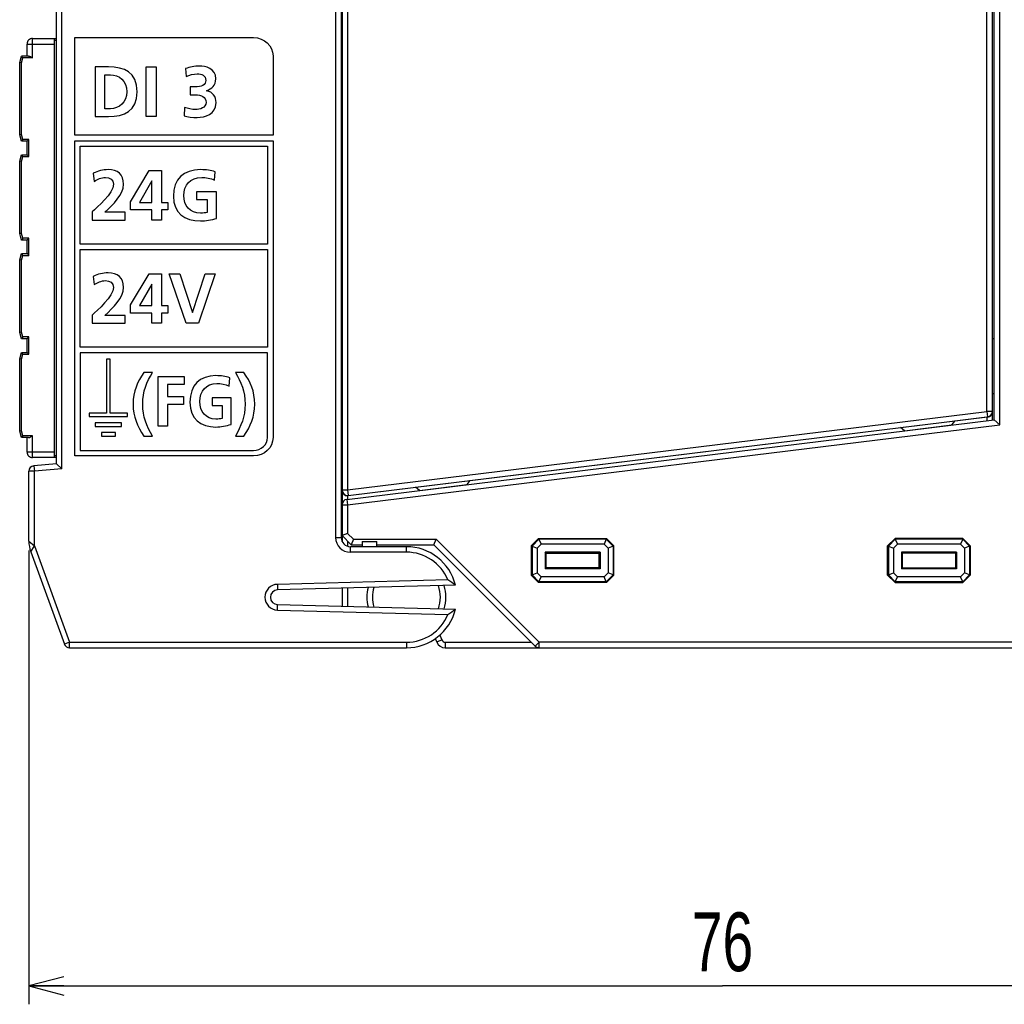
# Model space of a CAD drawing. Extents: x 0 to 183, y 0 to 176.
# Tile 18 of 31: x 62 to 115, y 0 to 54. Entities that reach past the tile are written whole.
import ezdxf

# ---------------------------------------------------------------- set-up
doc = ezdxf.new("R2010")
doc.units = 0
doc.header["$LTSCALE"] = 11.433931
doc.header["$MEASUREMENT"] = 0
doc.layers.get('0').update_dxf_attribs({"linetype": 'CONTINUOUS'})
doc.styles.add('TEXTSTYLE_2', font='txt', dxfattribs={"width": 0.7})
doc.dimstyles.new('DIMSTYLE_1', dxfattribs={"dimtxt": 3.2, "dimasz": 1.9, "dimexe": 1, "dimexo": 0.5, "dimgap": 0.8, "dimtad": 1, "dimdec": 3, "dimtxsty": 'TEXTSTYLE_2', "dimblk": 'OPEN', "dimblk1": 'OPEN', "dimblk2": 'OPEN', "dimcen": 0.09, "dimazin": 3, "dimtp": 0.001969, "dimtm": 0.001969, "dimtfac": 1, "dimtdec": 3, "dimtofl": 0, "dimtmove": 0, "dimatfit": 3, "dimtolj": 1})

# ---------------------------------------------------------------- blocks, each defined once
blk = doc.blocks.new('_OPEN')
at = {"color": 0, "linetype": 'BYBLOCK'}
for p, q in [((0, 0), (-1, 0.263)), ((-1, -0.263), (0, 0)), ((-1, 0), (0, 0))]:
    blk.add_line(p, q, dxfattribs=at)
blk = doc.blocks.new('*D1')
at = {"color": 2, "linetype": 'CONTINUOUS'}
for p, q in [((62.007, 24.693), (62.007, 1.8)), ((137.532, 19.202), (137.532, 1.8)), ((62.007, 1.8), (62.007, 0)), ((137.532, 1.8), (137.532, 0)), ((62.007, 1), (99.77, 1)), ((137.532, 1), (99.77, 1))]:
    blk.add_line(p, q, dxfattribs=at)
at = {"color": 2, "linetype": 'CONTINUOUS', "xscale": 1.9, "yscale": 1.9, "zscale": 1.9, "rotation": 180}
blk.add_blockref('_OPEN', (62.007, 1), dxfattribs=at)
at = {"color": 2, "linetype": 'CONTINUOUS', "xscale": 1.9, "yscale": 1.9, "zscale": 1.9}
blk.add_blockref('_OPEN', (137.532, 1), dxfattribs=at)
at = {"color": 2, "linetype": 'CONTINUOUS', "insert": (99.77, 5), "char_height": 3.2, "width": 4.48, "attachment_point": 2, "style": 'TEXTSTYLE_2'}
blk.add_mtext('76', dxfattribs=at)

msp = doc.modelspace()

# ---------------------------------------------------------------- linework, layer by layer
at = {"color": 7, "linetype": 'CONTINUOUS'}
for p, q in [((114.4573, 31.7902), (114.4573, 128.3143)), ((114.5572, 31.8019), (114.5572, 128.3023)), ((114.8573, 31.5366), (114.8573, 128.5676)), ((63.8072, 29.1333), (63.8072, 127.5709)), ((114.1572, 32.2622), (114.1572, 127.842)), ((63.5075, 29.4083), (63.5075, 127.296)), ((78.7072, 122.3278), (78.7072, 25.4023)), ((79.0073, 122.4522), (79.0073, 25.4023)), ((79.0572, 74.6899), (79.0572, 25.1846)), ((79.3573, 74.8401), (79.3573, 27.9896)), ((62.2073, 51.5023), (62.2073, 52.5524)), ((62.2073, 52.5524), (63.5075, 52.5524)), ((63.4072, 29.7521), (63.4072, 52.5524)), ((79.0073, 52.5524), (79.0572, 52.5524)), ((61.9072, 52.252), (63.4072, 52.252)), ((61.9072, 51.6022), (61.9072, 52.252)), ((63.5075, 52.4525), (63.4072, 52.4525)), ((79.0073, 52.4525), (79.0572, 52.4525)), ((61.5072, 51.2522), (61.6013, 51.6022)), ((61.9837, 51.6022), (61.6013, 51.6022)), ((61.6778, 51.5023), (61.6013, 51.6015)), ((61.6075, 51.2391), (61.6778, 51.5023)), ((62.2073, 51.5023), (61.6778, 51.5023)), ((61.9837, 51.6022), (61.9999, 51.6009)), ((61.9999, 51.6009), (62.0171, 51.5967)), ((62.0171, 51.5967), (62.0409, 51.5892)), ((62.0409, 51.5892), (62.0891, 51.5671)), ((62.0891, 51.5671), (62.1284, 51.5471)), ((62.1284, 51.5471), (62.2073, 51.5023)), ((61.5072, 47.3124), (61.5072, 51.2522)), ((61.6075, 51.2391), (61.5079, 51.2522)), ((61.6075, 47.3255), (61.6075, 51.2391)), ((68.3936, 51.0069), (68.9355, 51.0069)), ((68.3936, 48.3056), (68.3936, 51.0069)), ((68.9355, 51.0069), (68.9355, 48.3056)), ((68.9355, 48.3056), (68.3936, 48.3056)), ((61.6013, 46.9624), (61.5072, 47.3124)), ((61.6075, 47.3255), (61.5079, 47.3124)), ((61.6778, 47.0623), (61.6075, 47.3255)), ((61.6778, 47.0623), (61.6013, 46.9624)), ((61.9072, 46.9624), (61.6013, 46.9624)), ((62.0075, 47.0623), (61.6778, 47.0623)), ((61.9072, 46.2272), (61.9072, 46.9624)), ((61.9079, 46.9624), (62.0075, 47.0623)), ((62.0075, 46.1273), (62.0075, 47.0623)), ((64.8063, 46.6875), (74.9993, 46.6875)), ((64.8063, 41.3713), (64.8063, 46.6875)), ((74.9993, 46.6875), (74.9993, 41.3713)), ((61.5072, 45.8772), (61.6013, 46.2272)), ((61.6013, 46.2272), (61.9072, 46.2272)), ((61.6778, 46.1273), (61.6013, 46.2265)), ((61.6075, 45.8641), (61.6778, 46.1273)), ((61.6778, 46.1273), (62.0075, 46.1273)), ((61.9079, 46.2265), (62.0075, 46.1273)), ((61.5072, 41.9374), (61.5072, 45.8772)), ((61.6075, 45.8641), (61.5079, 45.8772)), ((61.6075, 41.9505), (61.6075, 45.8641)), ((67.5386, 43.6696), (68.5487, 45.3728)), ((68.5487, 45.3728), (69.2219, 45.3728)), ((69.2219, 45.3728), (69.2219, 43.6351)), ((68.6958, 44.8078), (68.0264, 43.6351)), ((68.7037, 44.8078), (68.6958, 44.8078)), ((68.7037, 43.6351), (68.7037, 44.8078)), ((67.5386, 43.2324), (67.5386, 43.6696)), ((68.0264, 43.6351), (68.7037, 43.6351)), ((69.2219, 43.6351), (69.5663, 43.6351)), ((69.5663, 43.6351), (69.5663, 43.2324)), ((68.7037, 43.2324), (67.5386, 43.2324)), ((68.7037, 42.6712), (68.7037, 43.2324)), ((69.5663, 43.2324), (69.2219, 43.2324)), ((69.2219, 43.2324), (69.2219, 42.6712)), ((69.2219, 42.6712), (68.7037, 42.6712)), ((61.6013, 41.5873), (61.5072, 41.9374)), ((61.6075, 41.9505), (61.5079, 41.9374)), ((61.6778, 41.6873), (61.6075, 41.9505)), ((61.6778, 41.6873), (61.6013, 41.5873)), ((61.9072, 41.5873), (61.6013, 41.5873)), ((62.0075, 41.6873), (61.6778, 41.6873)), ((61.9072, 40.8522), (61.9072, 41.5873)), ((61.9079, 41.5873), (62.0075, 41.6873)), ((62.0075, 40.7522), (62.0075, 41.6873)), ((74.9993, 41.3713), (64.8063, 41.3713)), ((61.5072, 40.5021), (61.6013, 40.8522)), ((61.6013, 40.8522), (61.9072, 40.8522)), ((61.6778, 40.7522), (61.6013, 40.8515)), ((61.6075, 40.489), (61.6778, 40.7522)), ((61.6778, 40.7522), (62.0075, 40.7522)), ((61.9079, 40.8515), (62.0075, 40.7522)), ((64.8063, 41.0716), (74.9993, 41.0716)), ((64.8063, 35.7552), (64.8063, 41.0716)), ((74.9993, 41.0716), (74.9993, 35.7552)), ((61.5072, 36.5623), (61.5072, 40.5021)), ((61.6075, 40.489), (61.5079, 40.5021)), ((61.6075, 36.5754), (61.6075, 40.489)), ((67.5386, 38.0541), (68.5487, 39.7566)), ((68.5487, 39.7566), (69.2219, 39.7566)), ((69.2219, 39.7566), (69.2219, 38.0189)), ((69.6401, 39.7566), (70.2202, 39.7566)), ((70.5689, 37.0553), (69.6401, 39.7566)), ((70.2202, 39.7566), (70.9134, 37.6358)), ((70.921, 37.6358), (71.6059, 39.7566)), ((72.144, 39.7566), (71.2345, 37.0553)), ((71.6059, 39.7566), (72.144, 39.7566)), ((68.6958, 39.1916), (68.0264, 38.0189)), ((68.7037, 39.1916), (68.6958, 39.1916)), ((68.7037, 38.0189), (68.7037, 39.1916)), ((67.5386, 37.6165), (67.5386, 38.0541)), ((68.7037, 37.6165), (67.5386, 37.6165)), ((68.0264, 38.0189), (68.7037, 38.0189)), ((68.7037, 37.0553), (68.7037, 37.6165)), ((69.2219, 38.0189), (69.5663, 38.0189)), ((69.5663, 37.6165), (69.2219, 37.6165)), ((69.2219, 37.6165), (69.2219, 37.0553)), ((69.5663, 38.0189), (69.5663, 37.6165)), ((70.9134, 37.6358), (70.921, 37.6358)), ((69.2219, 37.0553), (68.7037, 37.0553)), ((71.2345, 37.0553), (70.5689, 37.0553)), ((61.6013, 36.2123), (61.5072, 36.5623)), ((61.6075, 36.5754), (61.5079, 36.5623)), ((61.6778, 36.3122), (61.6075, 36.5754)), ((61.6778, 36.3122), (61.6013, 36.2123)), ((61.9072, 36.2123), (61.6013, 36.2123)), ((62.0075, 36.3122), (61.6778, 36.3122)), ((61.9072, 35.4771), (61.9072, 36.2123)), ((61.9079, 36.213), (62.0075, 36.3122)), ((62.0075, 35.3772), (62.0075, 36.3122)), ((114.4573, 36.2385), (114.5572, 36.2385)), ((61.5072, 35.1271), (61.6013, 35.4771)), ((61.6013, 35.4771), (61.9072, 35.4771)), ((61.6778, 35.3772), (61.6013, 35.4764)), ((61.6075, 35.114), (61.6778, 35.3772)), ((61.6778, 35.3772), (62.0075, 35.3772)), ((61.9079, 35.4764), (62.0075, 35.3772)), ((74.9993, 35.7552), (64.8063, 35.7552)), ((61.5072, 31.1873), (61.5072, 35.1271)), ((61.6075, 35.114), (61.5079, 35.1271)), ((61.6075, 31.2004), (61.6075, 35.114)), ((66.4344, 35.0975), (66.2377, 35.0975)), ((66.2377, 35.0975), (66.2377, 32.1757)), ((66.4344, 32.1757), (66.4344, 35.0975)), ((69.0365, 34.1611), (70.4628, 34.1611)), ((69.0365, 31.4598), (69.0365, 34.1611)), ((70.4628, 34.1611), (70.4628, 33.7356)), ((70.4628, 33.7356), (69.5512, 33.7356)), ((69.5512, 33.7356), (69.5512, 33.0697)), ((114.4573, 33.2385), (114.5572, 33.2385)), ((69.5512, 33.0697), (70.4187, 33.0697)), ((70.4187, 33.0697), (70.4187, 32.6439)), ((66.2377, 32.1757), (65.2945, 32.1757)), ((65.2945, 32.1757), (65.2945, 31.9786)), ((67.378, 32.1757), (66.4344, 32.1757)), ((67.378, 31.9786), (67.378, 32.1757)), ((70.4187, 32.6439), (69.5512, 32.6439)), ((69.5512, 32.6439), (69.5512, 31.4598)), ((79.3573, 27.9896), (114.1572, 32.2622)), ((114.4573, 32.2622), (114.1572, 32.2622)), ((114.1572, 32.2622), (114.1938, 31.9645)), ((65.2945, 31.9786), (67.378, 31.9786)), ((67.0535, 31.6462), (65.6183, 31.6462)), ((65.6183, 31.6462), (65.6183, 31.4498)), ((67.0535, 31.4498), (67.0535, 31.6462)), ((79.3208, 27.4756), (114.5572, 31.8019)), ((79.3938, 27.6919), (114.1938, 31.9645)), ((109.4595, 31.3795), (112.4295, 31.744)), ((112.2587, 31.5256), (112.4295, 31.744)), ((114.1583, 31.9404), (112.4158, 31.7261)), ((114.1583, 31.9404), (114.1938, 31.9445)), ((114.1583, 31.9404), (114.1583, 31.753)), ((114.1938, 31.9645), (114.1938, 31.9445)), ((114.8573, 31.5366), (114.5576, 31.8019)), ((61.6013, 30.8373), (61.5072, 31.1873)), ((61.6075, 31.2004), (61.5079, 31.1873)), ((61.6778, 30.9372), (61.6075, 31.2004)), ((65.6183, 31.4498), (67.0535, 31.4498)), ((66.7207, 31.1177), (65.9517, 31.1177)), ((65.9517, 31.1177), (65.9517, 30.9213)), ((66.7207, 30.9213), (66.7207, 31.1177)), ((69.5512, 31.4598), (69.0365, 31.4598)), ((79.3573, 27.1779), (114.8573, 31.5366)), ((109.4771, 31.3657), (86.0194, 28.487)), ((109.6783, 31.2087), (109.4595, 31.3795)), ((109.6783, 31.2087), (112.2587, 31.5256)), ((61.6778, 30.9372), (61.6013, 30.8373)), ((61.9837, 30.8373), (61.6013, 30.8373)), ((62.2073, 30.9372), (61.6778, 30.9372)), ((61.9072, 30.0525), (61.9072, 30.8373)), ((61.9837, 30.8373), (61.9999, 30.8387)), ((61.9999, 30.8387), (62.0171, 30.8428)), ((62.0171, 30.8428), (62.0409, 30.8504)), ((62.0409, 30.8504), (62.0891, 30.8717)), ((62.0891, 30.8717), (62.1284, 30.8924)), ((62.1284, 30.8924), (62.2073, 30.9372)), ((62.2073, 29.7521), (62.2073, 30.9372)), ((65.9517, 30.9213), (66.7207, 30.9213)), ((63.4072, 30.0525), (61.9072, 30.0525)), ((63.5075, 29.7521), (62.2073, 29.7521)), ((63.5075, 29.852), (63.4072, 29.852)), ((79.0073, 29.852), (79.0572, 29.852)), ((79.0572, 29.7521), (79.0073, 29.7521)), ((62.3072, 29.0024), (62.0075, 29.0024)), ((62.0075, 25.1928), (62.0075, 29.0024)), ((63.5075, 29.4083), (62.2813, 29.3014)), ((62.2813, 29.3014), (62.3072, 29.0024)), ((63.8072, 29.1333), (62.3072, 29.0024)), ((62.3072, 24.9551), (62.3072, 29.0024)), ((63.5078, 29.4083), (63.8072, 29.1333)), ((83.0615, 28.1384), (86.0319, 28.5029)), ((85.861, 28.2844), (86.0319, 28.5029)), ((79.0572, 27.9896), (79.3573, 27.9896)), ((79.3573, 27.9896), (79.3938, 27.6919)), ((83.077, 28.126), (79.3938, 27.674)), ((83.2802, 27.9675), (83.0615, 28.1384)), ((83.2802, 27.9675), (85.861, 28.2844)), ((79.3208, 27.4756), (79.3573, 27.1779)), ((79.3938, 27.674), (79.3584, 27.6719)), ((79.3584, 27.6719), (79.3584, 27.4804)), ((79.3938, 27.6919), (79.3938, 27.674)), ((79.0572, 27.1779), (79.3573, 27.1779)), ((79.3573, 27.1779), (79.3573, 25.6262)), ((62.0078, 25.1928), (62.3072, 24.9551)), ((78.7072, 25.4023), (79.0073, 25.4023)), ((79.5575, 25.002), (79.0572, 25.5022)), ((79.3573, 25.6262), (79.0576, 25.5022)), ((79.6815, 25.3024), (79.3573, 25.6262)), ((79.3573, 25.2025), (79.3573, 24.9255)), ((79.6815, 25.3024), (79.5575, 25.0027)), ((79.6815, 25.3024), (84.1815, 25.3024)), ((84.0575, 25.0027), (84.1815, 25.3024)), ((84.1815, 25.3024), (89.7815, 19.702)), ((89.7574, 25.352), (89.3574, 24.9524)), ((89.7736, 25.3127), (89.3967, 24.9358)), ((89.7574, 25.352), (93.4574, 25.352)), ((89.7574, 25.352), (89.7736, 25.3127)), ((93.4409, 25.3127), (89.7736, 25.3127)), ((89.7736, 25.3127), (89.8886, 25.0357)), ((93.4409, 25.3127), (93.3261, 25.0357)), ((93.4574, 25.352), (93.4409, 25.3127)), ((93.8181, 24.9358), (93.4409, 25.3127)), ((93.8574, 24.9524), (93.4574, 25.352)), ((108.7574, 24.9524), (109.1574, 25.352)), ((108.7967, 24.9358), (109.1736, 25.3127)), ((112.8574, 25.352), (109.1574, 25.352)), ((109.1574, 25.352), (109.1736, 25.3127)), ((112.8409, 25.3127), (109.1736, 25.3127)), ((109.1736, 25.3127), (109.2883, 25.0357)), ((112.8409, 25.3127), (112.7262, 25.0357)), ((112.8574, 25.352), (112.8409, 25.3127)), ((112.8409, 25.3127), (113.2181, 24.9358)), ((112.8574, 25.352), (113.2574, 24.9524)), ((62.107, 24.6292), (62.3072, 24.9551)), ((62.3072, 24.9551), (64.2192, 19.702)), ((82.5575, 24.9021), (79.5072, 24.9021)), ((79.5072, 24.6023), (79.5072, 24.9021)), ((79.5575, 25.002), (80.1573, 25.002)), ((80.1573, 25.177), (80.9572, 25.177)), ((80.1573, 25.177), (80.1573, 24.9021)), ((80.9572, 24.9021), (80.9572, 25.177)), ((80.9572, 25.002), (84.0575, 25.002)), ((82.5575, 24.6023), (82.5575, 24.9021)), ((84.0575, 25.002), (89.5696, 19.4898)), ((89.3574, 24.9524), (89.3967, 24.9358)), ((89.3574, 24.9524), (89.3574, 23.3525)), ((89.3967, 24.9358), (89.674, 24.8208)), ((89.3967, 24.9358), (89.3967, 23.3683)), ((89.8886, 25.0357), (89.674, 24.8208)), ((89.674, 24.8208), (89.674, 23.4834)), ((93.3261, 25.0357), (89.8886, 25.0357)), ((93.5408, 24.8208), (93.3261, 25.0357)), ((93.8181, 24.9358), (93.5408, 24.8208)), ((93.5408, 24.8208), (93.5408, 23.4834)), ((93.8574, 24.9524), (93.8181, 24.9358)), ((93.8181, 24.9358), (93.8181, 23.3683)), ((93.8574, 23.3525), (93.8574, 24.9524)), ((108.7574, 24.9524), (108.7967, 24.9358)), ((108.7574, 23.3525), (108.7574, 24.9524)), ((108.7967, 24.9358), (109.074, 24.8208)), ((108.7967, 24.9358), (108.7967, 23.3683)), ((109.074, 24.8208), (109.2883, 25.0357)), ((109.074, 24.8208), (109.074, 23.4834)), ((112.7262, 25.0357), (109.2883, 25.0357)), ((112.7262, 25.0357), (112.9408, 24.8208)), ((113.2181, 24.9358), (112.9408, 24.8208)), ((112.9408, 24.8208), (112.9408, 23.4834)), ((113.2574, 24.9524), (113.2181, 24.9358)), ((113.2181, 24.9358), (113.2181, 23.3683)), ((113.2574, 24.9524), (113.2574, 23.3525)), ((62.1067, 24.6285), (63.9374, 19.5994)), ((82.5575, 24.6023), (79.5072, 24.6023)), ((93.1098, 24.6044), (90.105, 24.6044)), ((90.1573, 24.552), (90.105, 24.6044)), ((90.105, 24.6044), (90.105, 23.6997)), ((90.1573, 24.552), (93.0574, 24.552)), ((90.1573, 24.552), (90.1573, 23.7521)), ((93.0574, 24.552), (93.1098, 24.6044)), ((93.0574, 23.7521), (93.0574, 24.552)), ((93.1098, 24.6044), (93.1098, 23.6997)), ((112.5098, 24.6044), (109.505, 24.6044)), ((109.5574, 24.552), (109.505, 24.6044)), ((109.505, 24.6044), (109.505, 23.6997)), ((112.4575, 24.552), (109.5574, 24.552)), ((109.5574, 23.7521), (109.5574, 24.552)), ((112.4575, 24.552), (112.5098, 24.6044)), ((112.4575, 24.552), (112.4575, 23.7521)), ((112.5098, 24.6044), (112.5098, 23.6997)), ((90.1573, 23.7521), (90.105, 23.6997)), ((93.1098, 23.6997), (90.105, 23.6997)), ((93.0574, 23.7521), (90.1573, 23.7521)), ((93.0574, 23.7521), (93.1098, 23.6997)), ((109.5574, 23.7521), (109.505, 23.6997)), ((112.5098, 23.6997), (109.505, 23.6997)), ((109.5574, 23.7521), (112.4575, 23.7521)), ((112.4575, 23.7521), (112.5098, 23.6997)), ((84.8188, 23.0948), (75.5391, 22.8522)), ((89.3574, 23.3525), (89.3967, 23.3683)), ((89.7574, 22.9521), (89.3574, 23.3525)), ((89.3967, 23.3683), (89.674, 23.4834)), ((89.7736, 22.9914), (89.3967, 23.3683)), ((89.8886, 23.2691), (89.674, 23.4834)), ((89.7736, 22.9914), (89.8886, 23.2691)), ((93.3261, 23.2691), (89.8886, 23.2691)), ((93.5408, 23.4834), (93.3261, 23.2691)), ((93.4409, 22.9914), (93.3261, 23.2691)), ((93.8181, 23.3683), (93.4409, 22.9914)), ((93.8574, 23.3525), (93.4574, 22.9521)), ((93.8181, 23.3683), (93.5408, 23.4834)), ((93.8574, 23.3525), (93.8181, 23.3683)), ((108.7574, 23.3525), (108.7967, 23.3683)), ((108.7574, 23.3525), (109.1574, 22.9521)), ((108.7967, 23.3683), (109.074, 23.4834)), ((108.7967, 23.3683), (109.1736, 22.9914)), ((109.074, 23.4834), (109.2883, 23.2691)), ((109.1736, 22.9914), (109.2883, 23.2691)), ((112.7262, 23.2691), (109.2883, 23.2691)), ((112.7262, 23.2691), (112.9408, 23.4834)), ((112.8409, 22.9914), (112.7262, 23.2691)), ((112.8409, 22.9914), (113.2181, 23.3683)), ((112.8574, 22.9521), (113.2574, 23.3525)), ((113.2181, 23.3683), (112.9408, 23.4834)), ((113.2574, 23.3525), (113.2181, 23.3683)), ((75.5391, 22.8522), (75.5471, 22.5518)), ((85.2284, 22.8054), (75.5471, 22.5518)), ((79.0572, 22.6441), (79.0572, 21.6602)), ((79.3573, 22.6517), (79.3573, 21.6526)), ((89.7574, 22.9521), (89.7736, 22.9914)), ((93.4574, 22.9521), (89.7574, 22.9521)), ((93.4409, 22.9914), (89.7736, 22.9914)), ((93.4574, 22.9521), (93.4409, 22.9914)), ((109.1574, 22.9521), (109.1736, 22.9914)), ((109.1574, 22.9521), (112.8574, 22.9521)), ((112.8409, 22.9914), (109.1736, 22.9914)), ((112.8574, 22.9521), (112.8409, 22.9914)), ((75.5391, 21.4521), (75.5471, 21.7526)), ((75.5391, 21.4521), (84.8188, 21.2096)), ((75.5471, 21.7526), (85.2284, 21.499)), ((84.1315, 19.897), (84.2087, 19.711)), ((84.3765, 20.0899), (84.4857, 19.8254)), ((64.2192, 19.702), (63.9374, 19.5994)), ((64.2192, 19.702), (82.5575, 19.702)), ((64.2192, 19.4023), (64.2192, 19.702)), ((64.2192, 19.4023), (82.5575, 19.4023)), ((82.5575, 19.702), (82.5575, 19.4023)), ((84.4857, 19.8254), (84.2087, 19.711)), ((84.6707, 19.702), (89.3574, 19.702)), ((84.6707, 19.702), (84.6707, 19.4023)), ((84.6707, 19.4023), (123.7074, 19.4023)), ((89.5696, 19.4898), (89.7815, 19.702)), ((123.7074, 19.702), (89.7815, 19.702)), ((89.7815, 19.4023), (89.7815, 19.702))]:
    msp.add_line(p, q, dxfattribs=at)
for centre, radius, start, end in [((62.2073, 52.2523), 0.3001, 90.01066, 180.04993), ((114.1574, 32.2622), 0.2999, 276.96926, 359.98829), ((114.1611, 32.24), 0.2966, 276.33323, 359.4857), ((62.2073, 30.0522), 0.3001, 179.95007, 269.98934), ((62.3076, 29.0024), 0.3001, 95.02318, 180.00492), ((79.3545, 27.9695), 0.2976, 180.64561, 270.54331), ((79.3572, 27.1778), 0.3, 96.97749, 179.97846), ((63.6605, 25.1925), 1.653, 179.98898, 199.95058), ((79.5074, 25.4024), 0.8001, 180.01114, 269.98634), ((79.5074, 25.4022), 0.5001, 179.9882, 269.97138), ((82.5577, 22.1528), 2.7493, 13.73198, 90.00579), ((82.5571, 22.152), 2.4503, 22.62798, 89.99281), ((81.2094, 17.5439), 6.6212, 52.63089, 56.96593), ((75.5577, 22.1522), 0.7003, 91.52126, 268.47874), ((75.557, 22.1522), 0.3998, 91.42977, 268.57023), ((82.5571, 22.1522), 2.1497, 165.74997, 194.25003), ((82.5595, 22.1518), 1.852, 163.14224, 196.85776), ((82.5546, 22.1522), 1.8527, 340.15125, 19.84875), ((82.5577, 22.1522), 2.1497, 342.75381, 17.24619), ((82.5577, 22.1516), 2.7493, 269.99421, 346.26802), ((81.2094, 26.7604), 6.6212, 303.03407, 307.36911), ((82.5571, 22.1523), 2.4503, 270.00719, 337.37202), ((64.2188, 19.7018), 0.2995, 199.99725, 270.07264), ((84.6707, 19.9023), 0.5, 202.49804, 270.00478), ((84.6709, 19.9028), 0.2007, 202.68, 269.94994), ((89.7817, 19.7031), 0.3008, 225.16153, 269.96501)]:
    msp.add_arc(centre, radius, start, end, dxfattribs=at)
for points, knots in [([(75.299, 47.2872), (75.299, 47.2872), (75.299, 51.6029), (75.299, 51.6029), (75.299, 52.1545), (74.8187, 52.6034), (74.2286, 52.6034), (74.2286, 52.6034), (64.5066, 52.6034), (64.5066, 52.6034), (64.5066, 52.6034), (64.5066, 47.2872), (64.5066, 47.2872), (64.5066, 47.2872), (75.299, 47.2872), (75.299, 47.2872)], [0, 0, 0, 0, 1, 1, 1, 2, 2, 2, 3, 3, 3, 4, 4, 4, 5, 5, 5, 5]), ([(65.6079, 51.0069), (65.6079, 51.0069), (66.3472, 51.0069), (66.3472, 51.0069), (67.1755, 51.0069), (67.9072, 50.7286), (67.9072, 49.6565), (67.9072, 48.5843), (67.1755, 48.3056), (66.3472, 48.3056), (66.3472, 48.3056), (65.6079, 48.3056), (65.6079, 48.3056), (65.6079, 48.3056), (65.6079, 51.0069), (65.6079, 51.0069)], [0, 0, 0, 0, 1, 1, 1, 2, 2, 2, 3, 3, 3, 4, 4, 4, 5, 5, 5, 5]), ([(70.4834, 48.809), (70.6691, 48.7352), (70.8707, 48.6849), (71.0832, 48.6849), (71.3078, 48.6849), (71.652, 48.7931), (71.652, 49.068), (71.652, 49.3857), (71.4005, 49.4897), (71.056, 49.4897), (71.056, 49.4897), (70.7928, 49.4897), (70.7928, 49.4897), (70.7928, 49.4897), (70.7928, 49.9155), (70.7928, 49.9155), (70.7928, 49.9155), (71.0408, 49.9155), (71.0408, 49.9155), (71.4047, 49.9155), (71.6406, 50.0357), (71.6406, 50.2717), (71.6406, 50.5425), (71.4198, 50.628), (71.1762, 50.628), (70.9633, 50.628), (70.7583, 50.5777), (70.5685, 50.4846), (70.5685, 50.4846), (70.5375, 50.918), (70.5375, 50.918), (70.7542, 51.0035), (71.0136, 51.0538), (71.2923, 51.0538), (71.6252, 51.0538), (72.1825, 50.9373), (72.1825, 50.3606), (72.1825, 49.9931), (71.9542, 49.8191), (71.6796, 49.7143), (71.6796, 49.7143), (71.6796, 49.7067), (71.6796, 49.7067), (72.0237, 49.6602), (72.1943, 49.3933), (72.1943, 49.0642), (72.1943, 48.4217), (71.6096, 48.2591), (71.1608, 48.2591), (70.9244, 48.2591), (70.6536, 48.2901), (70.4524, 48.348), (70.4524, 48.348), (70.4834, 48.809), (70.4834, 48.809)], [0, 0, 0, 0, 1, 1, 1, 2, 2, 2, 3, 3, 3, 4, 4, 4, 5, 5, 5, 6, 6, 6, 7, 7, 7, 8, 8, 8, 9, 9, 9, 10, 10, 10, 11, 11, 11, 12, 12, 12, 13, 13, 13, 14, 14, 14, 15, 15, 15, 16, 16, 16, 17, 17, 17, 18, 18, 18, 18]), ([(66.1502, 48.7314), (66.1502, 48.7314), (66.452, 48.7314), (66.452, 48.7314), (66.9047, 48.7314), (67.3422, 49.068), (67.3422, 49.6565), (67.3422, 50.2449), (66.9047, 50.5815), (66.452, 50.5815), (66.452, 50.5815), (66.1502, 50.5815), (66.1502, 50.5815), (66.1502, 50.5815), (66.1502, 48.7314), (66.1502, 48.7314)], [0, 0, 0, 0, 1, 1, 1, 2, 2, 2, 3, 3, 3, 4, 4, 4, 5, 5, 5, 5]), ([(64.5066, 46.9872), (64.5066, 46.9872), (64.5066, 29.8392), (64.5066, 29.8392), (64.5066, 29.8392), (74.2286, 29.8392), (74.2286, 29.8392), (74.8187, 29.8392), (75.299, 30.2878), (75.299, 30.839), (75.299, 30.839), (75.299, 46.9872), (75.299, 46.9872), (75.299, 46.9872), (64.5066, 46.9872), (64.5066, 46.9872)], [0, 0, 0, 0, 1, 1, 1, 2, 2, 2, 3, 3, 3, 4, 4, 4, 5, 5, 5, 5]), ([(65.4532, 42.6712), (65.4532, 42.6712), (65.4532, 43.1239), (65.4532, 43.1239), (65.7051, 43.3678), (66.6222, 44.134), (66.6222, 44.6294), (66.6222, 44.8774), (66.4017, 44.9932), (66.1808, 44.9932), (65.9525, 44.9932), (65.7357, 44.8926), (65.5576, 44.7768), (65.5576, 44.7768), (65.5153, 45.2254), (65.5153, 45.2254), (65.7588, 45.3494), (66.0413, 45.419), (66.3162, 45.419), (66.8309, 45.419), (67.1638, 45.1599), (67.1638, 44.6294), (67.1638, 44.0568), (66.5874, 43.5304), (66.1461, 43.097), (66.1461, 43.097), (67.2492, 43.097), (67.2492, 43.097), (67.2492, 43.097), (67.2492, 42.6712), (67.2492, 42.6712), (67.2492, 42.6712), (65.4532, 42.6712), (65.4532, 42.6712)], [0, 0, 0, 0, 1, 1, 1, 2, 2, 2, 3, 3, 3, 4, 4, 4, 5, 5, 5, 6, 6, 6, 7, 7, 7, 8, 8, 8, 9, 9, 9, 10, 10, 10, 11, 11, 11, 11]), ([(72.113, 44.8502), (71.9038, 44.947), (71.6327, 44.9932), (71.4164, 44.9932), (70.7852, 44.9932), (70.4369, 44.5677), (70.4369, 44.0141), (70.4369, 43.4646), (70.7776, 43.0505), (71.3544, 43.0505), (71.5011, 43.0505), (71.6176, 43.066), (71.7106, 43.0894), (71.7106, 43.0894), (71.7106, 43.7936), (71.7106, 43.7936), (71.7106, 43.7936), (71.1373, 43.7936), (71.1373, 43.7936), (71.1373, 43.7936), (71.1373, 44.2194), (71.1373, 44.2194), (71.1373, 44.2194), (72.2291, 44.2194), (72.2291, 44.2194), (72.2291, 44.2194), (72.2291, 42.7642), (72.2291, 42.7642), (71.9428, 42.6867), (71.6445, 42.6247), (71.3544, 42.6247), (70.4796, 42.6247), (69.8719, 43.0618), (69.8719, 43.9755), (69.8719, 44.9005), (70.4369, 45.419), (71.3544, 45.419), (71.6679, 45.419), (71.9156, 45.3766), (72.1478, 45.3067), (72.1478, 45.3067), (72.113, 44.8502), (72.113, 44.8502)], [0, 0, 0, 0, 1, 1, 1, 2, 2, 2, 3, 3, 3, 4, 4, 4, 5, 5, 5, 6, 6, 6, 7, 7, 7, 8, 8, 8, 9, 9, 9, 10, 10, 10, 11, 11, 11, 12, 12, 12, 13, 13, 13, 14, 14, 14, 14]), ([(65.4532, 37.0553), (65.4532, 37.0553), (65.4532, 37.5084), (65.4532, 37.5084), (65.7051, 37.7519), (66.6222, 38.5185), (66.6222, 39.0139), (66.6222, 39.2612), (66.4017, 39.3777), (66.1808, 39.3777), (65.9525, 39.3777), (65.7357, 39.2771), (65.5576, 39.1606), (65.5576, 39.1606), (65.5153, 39.6098), (65.5153, 39.6098), (65.7588, 39.7335), (66.0413, 39.8035), (66.3162, 39.8035), (66.8309, 39.8035), (67.1638, 39.5437), (67.1638, 39.0139), (67.1638, 38.441), (66.5874, 37.9145), (66.1461, 37.4812), (66.1461, 37.4812), (67.2492, 37.4812), (67.2492, 37.4812), (67.2492, 37.4812), (67.2492, 37.0553), (67.2492, 37.0553), (67.2492, 37.0553), (65.4532, 37.0553), (65.4532, 37.0553)], [0, 0, 0, 0, 1, 1, 1, 2, 2, 2, 3, 3, 3, 4, 4, 4, 5, 5, 5, 6, 6, 6, 7, 7, 7, 8, 8, 8, 9, 9, 9, 10, 10, 10, 11, 11, 11, 11]), ([(74.9993, 30.839), (74.9993, 30.4531), (74.6534, 30.139), (74.2286, 30.139), (74.2286, 30.139), (64.8063, 30.139), (64.8063, 30.139), (64.8063, 30.139), (64.8063, 35.4554), (64.8063, 35.4554), (64.8063, 35.4554), (74.9993, 35.4554), (74.9993, 35.4554), (74.9993, 35.4554), (74.9993, 30.839), (74.9993, 30.839)], [0, 0, 0, 0, 1, 1, 1, 2, 2, 2, 3, 3, 3, 4, 4, 4, 5, 5, 5, 5]), ([(68.7382, 34.3857), (68.4219, 33.8555), (68.2049, 33.368), (68.2049, 32.6518), (68.2049, 31.99), (68.4219, 31.4443), (68.7382, 30.9179), (68.7382, 30.9179), (68.271, 30.9179), (68.271, 30.9179), (67.9037, 31.4443), (67.6829, 31.99), (67.6829, 32.6518), (67.6829, 33.368), (67.9037, 33.8555), (68.271, 34.3857), (68.271, 34.3857), (68.7382, 34.3857), (68.7382, 34.3857)], [0, 0, 0, 0, 1, 1, 1, 2, 2, 2, 3, 3, 3, 4, 4, 4, 5, 5, 5, 6, 6, 6, 6]), ([(73.2467, 30.9179), (73.5592, 31.4443), (73.7797, 31.99), (73.7797, 32.6518), (73.7797, 33.368), (73.5592, 33.8555), (73.2467, 34.3857), (73.2467, 34.3857), (73.7101, 34.3857), (73.7101, 34.3857), (74.0739, 33.8555), (74.302, 33.368), (74.302, 32.6518), (74.302, 31.99), (74.0739, 31.4443), (73.7101, 30.9179), (73.7101, 30.9179), (73.2467, 30.9179), (73.2467, 30.9179)], [0, 0, 0, 0, 1, 1, 1, 2, 2, 2, 3, 3, 3, 4, 4, 4, 5, 5, 5, 6, 6, 6, 6]), ([(72.9067, 33.6388), (72.7083, 33.7356), (72.4506, 33.7821), (72.2446, 33.7821), (71.6455, 33.7821), (71.3144, 33.3563), (71.3144, 32.803), (71.3144, 32.2532), (71.6382, 31.8391), (72.186, 31.8391), (72.3259, 31.8391), (72.4361, 31.8546), (72.5243, 31.8777), (72.5243, 31.8777), (72.5243, 32.5822), (72.5243, 32.5822), (72.5243, 32.5822), (71.98, 32.5822), (71.98, 32.5822), (71.98, 32.5822), (71.98, 33.008), (71.98, 33.008), (71.98, 33.008), (73.017, 33.008), (73.017, 33.008), (73.017, 33.008), (73.017, 31.5525), (73.017, 31.5525), (72.7448, 31.4753), (72.4616, 31.4133), (72.186, 31.4133), (71.355, 31.4133), (70.7776, 31.8508), (70.7776, 32.7641), (70.7776, 33.6891), (71.3144, 34.2079), (72.186, 34.2079), (72.4837, 34.2079), (72.7193, 34.1652), (72.9398, 34.0956), (72.9398, 34.0956), (72.9067, 33.6388), (72.9067, 33.6388)], [0, 0, 0, 0, 1, 1, 1, 2, 2, 2, 3, 3, 3, 4, 4, 4, 5, 5, 5, 6, 6, 6, 7, 7, 7, 8, 8, 8, 9, 9, 9, 10, 10, 10, 11, 11, 11, 12, 12, 12, 13, 13, 13, 14, 14, 14, 14]), ([(79.0572, 27.9896), (79.0572, 27.8235), (79.1916, 27.6891), (79.3573, 27.6891), (79.3697, 27.6891), (79.3818, 27.6898), (79.3938, 27.6919)], [0, 0, 0, 0, 1, 1, 1, 2, 2, 2, 2])]:
    msp.add_open_spline(points, degree=3, knots=knots, dxfattribs=at)

# ---------------------------------------------------------------- dimensions: what is measured, and where the dimension line sits
at = {"color": 2, "linetype": 'CONTINUOUS'}
dim = msp.add_linear_dim(base=(62.0075, 1), p1=(137.5322, 19.702), p2=(62.0075, 25.1928), angle=180, text='76', dimstyle='DIMSTYLE_1', dxfattribs=at)
dim.commit()
dim.dimension.update_dxf_attribs({"geometry": '*D1', "text_midpoint": (99.7698, 1), "dimtype": 160})

doc.saveas('drawing.dxf')
